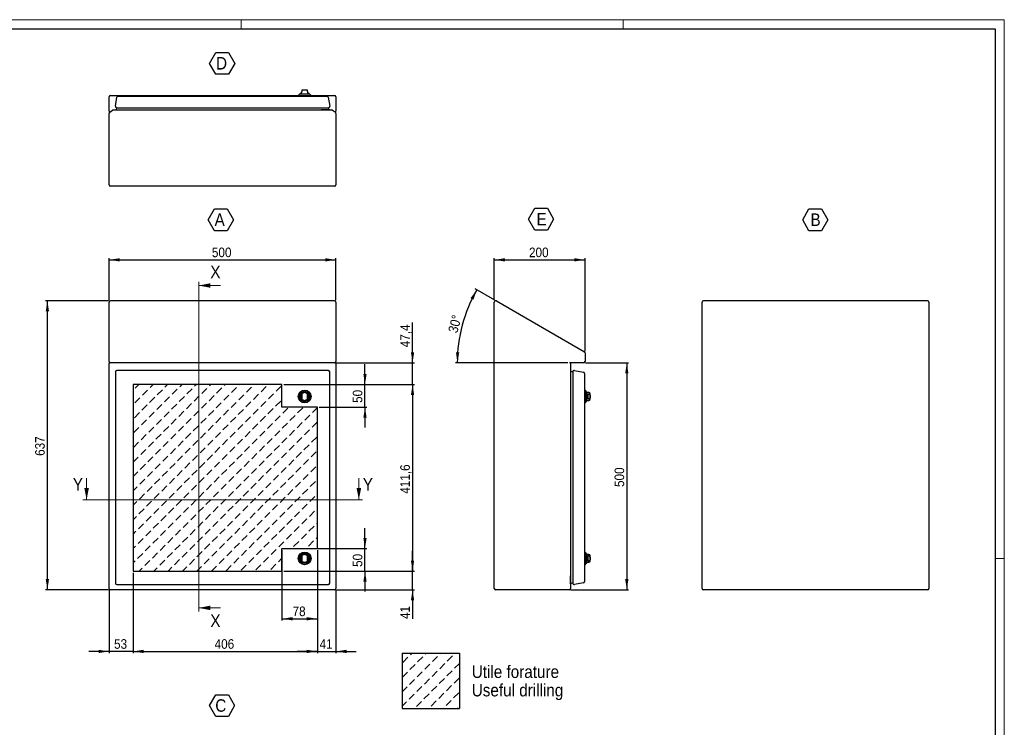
# Model space of a CAD drawing. Header units: millimetres. Extents: x 0 to 3364, y 0 to 2376.
# Tile 4 of 4: x 1194 to 3364, y 816 to 2376. Entities that reach past the tile are written whole.
import ezdxf

# ---------------------------------------------------------------- set-up
doc = ezdxf.new("R2010")
doc.units = ezdxf.units.MM
doc.header["$LTSCALE"] = 4
doc.layers.add('FORMAT', color=7, linetype='Continuous')
doc.layers.add('SLD-0', color=7, linetype='Continuous')
doc.styles.add('SLDTEXTSTYLE3', font='GOTHIC.TTF', dxfattribs={"width": 0.913})
doc.styles.add('SLDTEXTSTYLE4', font='GOTHIC.TTF', dxfattribs={"width": 0.913})
doc.dimstyles.new('SLDDIMSTYLE0', dxfattribs={"dimtxt": 21.166667, "dimasz": 23.283333, "dimexe": 0, "dimexo": 0.0625, "dimgap": 5.291667, "dimtad": 1, "dimrnd": 1e-09, "dimzin": 12, "dimdsep": 46, "dimtxsty": 'SLDTEXTSTYLE3', "dimsah": 1, "dimcen": 0.09, "dimadec": 0, "dimazin": 3, "dimtfac": 1, "dimtmove": 0, "dimatfit": 0, "dimfxl": 1, "dimfrac": 2, "dimtolj": 1, "dimtzin": 12, "dimarcsym": 0})
doc.dimstyles.new('SLDDIMSTYLE1', dxfattribs={"dimtxt": 21.166667, "dimasz": 23.283333, "dimexe": 0, "dimexo": 0.0625, "dimgap": 5.291667, "dimtad": 1, "dimrnd": 1e-09, "dimzin": 12, "dimdsep": 46, "dimtxsty": 'SLDTEXTSTYLE3', "dimsah": 1, "dimcen": 0.09, "dimadec": 0, "dimazin": 3, "dimtfac": 1, "dimtofl": 0, "dimtmove": 0, "dimatfit": 3, "dimfxl": 1, "dimfrac": 2, "dimtolj": 1, "dimtzin": 12, "dimarcsym": 0})
doc.dimstyles.new('SLDDIMSTYLE2', dxfattribs={"dimtxt": 21.166667, "dimasz": 23.283333, "dimexe": 0, "dimexo": 0.0625, "dimgap": 5.291667, "dimtad": 1, "dimdec": 1, "dimrnd": 1e-09, "dimzin": 12, "dimdsep": 46, "dimtxsty": 'SLDTEXTSTYLE3', "dimsah": 1, "dimcen": 0.09, "dimadec": 0, "dimazin": 3, "dimtfac": 1, "dimtdec": 1, "dimtofl": 0, "dimtmove": 0, "dimatfit": 3, "dimfxl": 1, "dimfrac": 2, "dimtolj": 1, "dimtzin": 12, "dimarcsym": 0})
doc.dimstyles.new('SLDDIMSTYLE3', dxfattribs={"dimtxt": 21.166667, "dimasz": 23.283333, "dimexe": 0, "dimexo": 0.0625, "dimgap": 5.291667, "dimtad": 1, "dimdec": 1, "dimrnd": 1e-09, "dimzin": 12, "dimdsep": 46, "dimtxsty": 'SLDTEXTSTYLE3', "dimsah": 1, "dimcen": 0.09, "dimadec": 0, "dimazin": 3, "dimtfac": 1, "dimtdec": 1, "dimtmove": 0, "dimatfit": 0, "dimfxl": 1, "dimfrac": 2, "dimtolj": 1, "dimtzin": 12, "dimarcsym": 0})
doc.dimstyles.new('SLDDIMSTYLE4', dxfattribs={"dimtxt": 21.166667, "dimasz": 23.283333, "dimexe": 0, "dimexo": 0.0625, "dimgap": 5.291667, "dimtad": 1, "dimdec": 0, "dimrnd": 1e-09, "dimzin": 12, "dimdsep": 46, "dimtxsty": 'SLDTEXTSTYLE3', "dimsah": 1, "dimcen": 0.09, "dimadec": 0, "dimazin": 3, "dimtfac": 1, "dimtdec": 0, "dimtofl": 0, "dimtmove": 0, "dimatfit": 3, "dimfxl": 1, "dimfrac": 2, "dimtolj": 1, "dimtzin": 12, "dimarcsym": 0})
doc.dimstyles.new('SLDDIMSTYLE5', dxfattribs={"dimtxt": 21.166667, "dimasz": 23.283333, "dimexe": 0, "dimexo": 0.0625, "dimgap": 5.291667, "dimtad": 1, "dimdec": 4, "dimlfac": 4, "dimzin": 12, "dimdsep": 46, "dimtxsty": 'SLDTEXTSTYLE3', "dimsah": 1, "dimcen": 0.09, "dimazin": 3, "dimtfac": 1, "dimtofl": 0, "dimtmove": 0, "dimatfit": 3, "dimfxl": 1, "dimfrac": 2, "dimtolj": 1, "dimtzin": 12, "dimarcsym": 0})

# ---------------------------------------------------------------- blocks, each defined once
blk = doc.blocks.new('SW_HATCH_0')
at = {"color": 0, "linetype": 'Continuous', "lineweight": 18}
for p, q in [((0, 0), (3.8, 3.8)), ((32.7, 1), (35.6, 3.8)), ((65.4, 1.9), (67.3, 3.8)), ((98.1, 2.9), (99.1, 3.8)), ((-16.8, -16.8), (-5.6, -5.6)), ((-1, -32.7), (10.3, -21.5)), ((15.9, -15.9), (27.1, -4.6)), ((31.7, -31.7), (43, -20.5)), ((48.6, -14.9), (59.8, -3.7)), ((64.5, -30.8), (75.7, -19.6)), ((81.3, -13.9), (92.5, -2.7)), ((97.2, -29.8), (107.8, -19.2)), ((-17.8, -49.6), (-6.6, -38.3)), ((14.9, -48.6), (26.1, -37.4)), ((47.6, -47.6), (58.9, -36.4)), ((80.3, -46.7), (91.6, -35.4)), ((-1.9, -65.4), (9.3, -54.2)), ((30.8, -64.5), (42, -53.2)), ((63.5, -63.5), (74.7, -52.3)), ((96.2, -62.5), (107.4, -51.3)), ((-18, -81.5), (-7.5, -71)), ((13.9, -81.3), (25.2, -70.1)), ((29.8, -97.2), (41, -86)), ((46.7, -80.3), (57.9, -69.1)), ((62.5, -96.2), (73.8, -85)), ((79.4, -79.4), (90.6, -68.1)), ((95.2, -95.2), (106.5, -84)), ((-18, -113.3), (-8.5, -103.8)), ((-2.9, -98.1), (8.3, -86.9)), ((13, -114), (24.2, -102.8)), ((45.7, -113.1), (56.9, -101.8)), ((78.4, -112.1), (89.6, -100.9)), ((40, -118.7), (40.1, -118.7)), ((71.8, -118.7), (72.8, -117.7)), ((103.5, -118.7), (105.5, -116.7))]:
    blk.add_line(p, q, dxfattribs=at)
blk = doc.blocks.new('SW_NOTE_0_6')
at = {"layer": 'FORMAT', "color": 0, "char_height": 27.517, "attachment_point": 1}
for s, insert, style in [('Utile forature', (0, 35.1), 'SLDTEXTSTYLE3'), ('Useful drilling', (0, -5.5), 'SLDTEXTSTYLE4')]:
    blk.add_mtext(s, dxfattribs=dict(at, insert=insert, style=style))
blk = doc.blocks.new('SW_HATCH_1')
at = {"color": 0, "linetype": 'Continuous', "lineweight": 18}
for p, q in [((0, 0), (7.9, 7.9)), ((32.7, 1), (39.6, 7.9)), ((65.4, 1.9), (71.4, 7.9)), ((98.1, 2.9), (103.1, 7.9)), ((130.9, 3.9), (134.9, 7.9)), ((163.6, 4.8), (166.6, 7.9)), ((179.4, -11.1), (190.7, 0.2)), ((196.3, 5.8), (198.4, 7.9)), ((212.2, -10.1), (223.4, 1.1)), ((229, 6.7), (230.1, 7.9)), ((244.9, -9.1), (256.1, 2.1)), ((261.7, 7.7), (261.9, 7.9)), ((277.6, -8.2), (288.8, 3.1)), ((310.3, -7.2), (321.5, 4)), ((-1, -32.7), (10.3, -21.5)), ((15.9, -15.9), (27.1, -4.6)), ((31.7, -31.7), (43, -20.5)), ((48.6, -14.9), (59.8, -3.7)), ((64.5, -30.8), (75.7, -19.6)), ((81.3, -13.9), (92.5, -2.7)), ((97.2, -29.8), (108.4, -18.6)), ((114, -13), (125.2, -1.8)), ((129.9, -28.9), (141.1, -17.6)), ((146.7, -12), (158, -0.8)), ((162.6, -27.9), (173.8, -16.7)), ((195.3, -26.9), (206.5, -15.7)), ((228, -26), (239.3, -14.7)), ((260.7, -25), (272, -13.8)), ((293.5, -24), (304.7, -12.8)), ((14.9, -48.6), (26.1, -37.4)), ((47.6, -47.6), (58.9, -36.4)), ((80.3, -46.7), (91.6, -35.4)), ((113.1, -45.7), (124.3, -34.5)), ((145.8, -44.7), (157, -33.5)), ((178.5, -43.8), (189.7, -32.5)), ((211.2, -42.8), (222.4, -31.6)), ((243.9, -41.8), (255.1, -30.6)), ((276.6, -40.9), (287.8, -29.7)), ((309.3, -39.9), (320.6, -28.7)), ((390.6, -53.9), (401.4, -43.1)), ((-1.9, -65.4), (9.3, -54.2)), ((30.8, -64.5), (42, -53.2)), ((63.5, -63.5), (74.7, -52.3)), ((96.2, -62.5), (107.4, -51.3)), ((128.9, -61.6), (140.2, -50.3)), ((161.6, -60.6), (172.9, -49.4)), ((194.4, -59.6), (205.6, -48.4)), ((210.2, -75.5), (221.5, -64.3)), ((227.1, -58.7), (238.3, -47.5)), ((242.9, -74.6), (254.2, -63.3)), ((259.8, -57.7), (271, -46.5)), ((275.7, -73.6), (286.9, -62.4)), ((292.5, -56.8), (303.7, -45.5)), ((308.4, -72.6), (319.6, -61.4)), ((325.2, -55.8), (336.4, -44.6)), ((341.1, -71.7), (352.3, -60.4)), ((357.9, -54.8), (369.1, -43.6)), ((373.8, -70.7), (385, -59.5)), ((13.9, -81.3), (25.2, -70.1)), ((29.8, -97.2), (41, -86)), ((46.7, -80.3), (57.9, -69.1)), ((62.5, -96.2), (73.8, -85)), ((79.4, -79.4), (90.6, -68.1)), ((95.2, -95.2), (106.5, -84)), ((112.1, -78.4), (123.3, -67.2)), ((128, -94.3), (139.2, -83.1)), ((144.8, -77.4), (156, -66.2)), ((160.7, -93.3), (171.9, -82.1)), ((177.5, -76.5), (188.7, -65.3)), ((193.4, -92.4), (204.6, -81.1)), ((226.1, -91.4), (237.3, -80.2)), ((258.8, -90.4), (270, -79.2)), ((291.5, -89.5), (302.8, -78.2)), ((324.2, -88.5), (335.5, -77.3)), ((357, -87.5), (368.2, -76.3)), ((389.7, -86.6), (400.9, -75.4)), ((-2.9, -98.1), (8.3, -86.9)), ((13, -114), (24.2, -102.8)), ((45.7, -113.1), (56.9, -101.8)), ((78.4, -112.1), (89.6, -100.9)), ((111.1, -111.1), (122.4, -99.9)), ((143.8, -110.2), (155.1, -98.9)), ((176.6, -109.2), (187.8, -98)), ((209.3, -108.2), (220.5, -97)), ((242, -107.3), (253.2, -96)), ((274.7, -106.3), (285.9, -95.1)), ((307.4, -105.3), (318.6, -94.1)), ((340.1, -104.4), (351.3, -93.2)), ((372.8, -103.4), (384.1, -92.2)), ((388.7, -119.3), (399.9, -108.1)), ((-3.9, -130.9), (7.4, -119.6)), ((28.9, -129.9), (40.1, -118.7)), ((61.6, -128.9), (72.8, -117.7)), ((94.3, -128), (105.5, -116.7)), ((127, -127), (138.2, -115.8)), ((159.7, -126), (170.9, -114.8)), ((192.4, -125.1), (203.7, -113.8)), ((208.3, -140.9), (219.5, -129.7)), ((225.1, -124.1), (236.4, -112.9)), ((241, -140), (252.2, -128.8)), ((257.9, -123.1), (269.1, -111.9)), ((273.7, -139), (285, -127.8)), ((290.6, -122.2), (301.8, -111)), ((306.4, -138.1), (317.7, -126.8)), ((323.3, -121.2), (334.5, -110)), ((339.2, -137.1), (350.4, -125.9)), ((356, -120.3), (367.2, -109)), ((371.9, -136.1), (383.1, -124.9)), ((12, -146.7), (23.2, -135.5)), ((27.9, -162.6), (39.1, -151.4)), ((44.7, -145.8), (56, -134.5)), ((60.6, -161.6), (71.8, -150.4)), ((77.4, -144.8), (88.7, -133.6)), ((93.3, -160.7), (104.5, -149.5)), ((110.2, -143.8), (121.4, -132.6)), ((126, -159.7), (137.3, -148.5)), ((142.9, -142.9), (154.1, -131.6)), ((158.7, -158.7), (170, -147.5)), ((175.6, -141.9), (186.8, -130.7)), ((191.5, -157.8), (202.7, -146.6)), ((224.2, -156.8), (235.4, -145.6)), ((256.9, -155.9), (268.1, -144.6)), ((289.6, -154.9), (300.8, -143.7)), ((322.3, -153.9), (333.5, -142.7)), ((355, -153), (366.3, -141.7)), ((387.7, -152), (399, -140.8)), ((-4.6, -163.3), (6.4, -152.3)), ((11.1, -179.4), (22.3, -168.2)), ((43.8, -178.5), (55, -167.3)), ((76.5, -177.5), (87.7, -166.3)), ((109.2, -176.6), (120.4, -165.3)), ((141.9, -175.6), (153.1, -164.4)), ((174.6, -174.6), (185.9, -163.4)), ((207.3, -173.7), (218.6, -162.4)), ((240.1, -172.7), (251.3, -161.5)), ((272.8, -171.7), (284, -160.5)), ((305.5, -170.8), (316.7, -159.5)), ((338.2, -169.8), (349.4, -158.6)), ((370.9, -168.8), (382.1, -157.6)), ((386.8, -184.7), (398, -173.5)), ((-4.6, -195.1), (5.4, -185.1)), ((26.9, -195.3), (38.2, -184.1)), ((59.6, -194.4), (70.9, -183.1)), ((92.4, -193.4), (103.6, -182.2)), ((125.1, -192.4), (136.3, -181.2)), ((157.8, -191.5), (169, -180.2)), ((190.5, -190.5), (201.7, -179.3)), ((206.4, -206.4), (217.6, -195.1)), ((223.2, -189.5), (234.4, -178.3)), ((239.1, -205.4), (250.3, -194.2)), ((255.9, -188.6), (267.2, -177.3)), ((271.8, -204.4), (283, -193.2)), ((288.6, -187.6), (299.9, -176.4)), ((304.5, -203.5), (315.7, -192.3)), ((321.4, -186.6), (332.6, -175.4)), ((337.2, -202.5), (348.5, -191.3)), ((354.1, -185.7), (365.3, -174.5)), ((369.9, -201.6), (381.2, -190.3)), ((10.1, -212.2), (21.3, -200.9)), ((26, -228), (37.2, -216.8)), ((42.8, -211.2), (54, -200)), ((58.7, -227.1), (69.9, -215.8)), ((75.5, -210.2), (86.7, -199)), ((91.4, -226.1), (102.6, -214.9)), ((108.2, -209.3), (119.5, -198)), ((124.1, -225.1), (135.3, -213.9)), ((140.9, -208.3), (152.2, -197.1)), ((156.8, -224.2), (168, -213)), ((173.7, -207.3), (184.9, -196.1)), ((189.5, -223.2), (200.8, -212)), ((222.2, -222.2), (233.5, -211)), ((255, -221.3), (266.2, -210.1)), ((287.7, -220.3), (298.9, -209.1)), ((320.4, -219.4), (331.6, -208.1)), ((353.1, -218.4), (364.3, -207.2)), ((385.8, -217.4), (397, -206.2)), ((-4.6, -226.8), (4.5, -217.8)), ((9.1, -244.9), (20.4, -233.6)), ((41.8, -243.9), (53.1, -232.7)), ((74.6, -242.9), (85.8, -231.7)), ((107.3, -242), (118.5, -230.8)), ((140, -241), (151.2, -229.8)), ((172.7, -240.1), (183.9, -228.8)), ((205.4, -239.1), (216.6, -227.9)), ((238.1, -238.1), (249.4, -226.9)), ((270.8, -237.2), (282.1, -225.9)), ((303.6, -236.2), (314.8, -225)), ((336.3, -235.2), (347.5, -224)), ((369, -234.3), (380.2, -223)), ((-4.6, -258.6), (3.5, -250.5)), ((25, -260.7), (36.2, -249.5)), ((57.7, -259.8), (68.9, -248.6)), ((90.4, -258.8), (101.7, -247.6)), ((123.1, -257.9), (134.4, -246.6)), ((155.9, -256.9), (167.1, -245.7)), ((188.6, -255.9), (199.8, -244.7)), ((221.3, -255), (232.5, -243.7)), ((237.2, -270.8), (248.4, -259.6)), ((254, -254), (265.2, -242.8)), ((269.9, -269.9), (281.1, -258.6)), ((286.7, -253), (297.9, -241.8)), ((302.6, -268.9), (313.8, -257.7)), ((319.4, -252.1), (330.7, -240.8)), ((335.3, -267.9), (346.5, -256.7)), ((352.1, -251.1), (363.4, -239.9)), ((368, -267), (379.2, -255.8)), ((384.9, -250.1), (396.1, -238.9)), ((8.2, -277.6), (19.4, -266.4)), ((40.9, -276.6), (52.1, -265.4)), ((56.8, -292.5), (68, -281.3)), ((73.6, -275.7), (84.8, -264.4)), ((89.5, -291.5), (100.7, -280.3)), ((106.3, -274.7), (117.5, -263.5)), ((122.2, -290.6), (133.4, -279.3)), ((139, -273.7), (150.2, -262.5)), ((154.9, -289.6), (166.1, -278.4)), ((171.7, -272.8), (183, -261.5)), ((187.6, -288.6), (198.8, -277.4)), ((204.4, -271.8), (215.7, -260.6)), ((220.3, -287.7), (231.5, -276.5)), ((253, -286.7), (264.3, -275.5)), ((285.7, -285.7), (297, -274.5)), ((318.5, -284.8), (329.7, -273.6)), ((351.2, -283.8), (362.4, -272.6)), ((383.9, -282.9), (395.1, -271.6)), ((400.7, -266), (401.4, -265.3)), ((-4.6, -290.3), (2.6, -283.2)), ((7.2, -310.3), (18.4, -299.1)), ((24, -293.5), (35.3, -282.2)), ((39.9, -309.3), (51.1, -298.1)), ((72.6, -308.4), (83.9, -297.1)), ((105.3, -307.4), (116.6, -296.2)), ((138.1, -306.4), (149.3, -295.2)), ((170.8, -305.5), (182, -294.3)), ((203.5, -304.5), (214.7, -293.3)), ((236.2, -303.6), (247.4, -292.3)), ((268.9, -302.6), (280.1, -291.4)), ((301.6, -301.6), (312.9, -290.4)), ((334.3, -300.7), (345.6, -289.4)), ((367.1, -299.7), (378.3, -288.5)), ((399.8, -298.7), (401.4, -297.1)), ((-4.6, -322.1), (1.6, -315.9)), ((23.1, -326.2), (34.3, -314.9)), ((55.8, -325.2), (67, -314)), ((88.5, -324.2), (99.7, -313)), ((121.2, -323.3), (132.4, -312.1)), ((153.9, -322.3), (165.2, -311.1)), ((186.6, -321.4), (197.9, -310.1)), ((219.4, -320.4), (230.6, -309.2)), ((235.2, -336.3), (246.5, -325)), ((252.1, -319.4), (263.3, -308.2)), ((267.9, -335.3), (279.2, -324.1)), ((284.8, -318.5), (296, -307.2)), ((300.7, -334.3), (311.9, -323.1)), ((317.5, -317.5), (328.7, -306.3)), ((333.4, -333.4), (344.6, -322.1)), ((350.2, -316.5), (361.4, -305.3)), ((366.1, -332.4), (377.3, -321.2)), ((382.9, -315.6), (394.2, -304.3)), ((6.2, -343), (17.5, -331.8)), ((39, -342), (50.2, -330.8)), ((54.8, -357.9), (66.1, -346.7)), ((71.7, -341.1), (82.9, -329.9)), ((87.5, -357), (98.8, -345.7)), ((104.4, -340.1), (115.6, -328.9)), ((120.3, -356), (131.5, -344.8)), ((137.1, -339.2), (148.3, -327.9)), ((153, -355), (164.2, -343.8)), ((169.8, -338.2), (181, -327)), ((185.7, -354.1), (196.9, -342.8)), ((202.5, -337.2), (213.7, -326)), ((218.4, -353.1), (229.6, -341.9)), ((251.1, -352.1), (262.3, -340.9)), ((283.8, -351.2), (295, -340)), ((316.5, -350.2), (327.8, -339)), ((349.2, -349.2), (360.5, -338)), ((382, -348.3), (393.2, -337.1)), ((398.8, -331.4), (401.4, -328.8)), ((-4.6, -353.8), (0.6, -348.6)), ((5.3, -375.7), (16.5, -364.5)), ((22.1, -358.9), (33.3, -347.7)), ((38, -374.8), (49.2, -363.5)), ((70.7, -373.8), (81.9, -362.6)), ((103.4, -372.8), (114.6, -361.6)), ((136.1, -371.9), (147.4, -360.6)), ((168.8, -370.9), (180.1, -359.7)), ((201.6, -369.9), (212.8, -358.7)), ((234.3, -369), (245.5, -357.8)), ((267, -368), (278.2, -356.8)), ((299.7, -367.1), (310.9, -355.8)), ((-4.6, -385.6), (-0.3, -381.3)), ((21.2, -391.6), (32.4, -380.4)), ((53.9, -390.6), (65.1, -379.4)), ((86.6, -389.7), (97.8, -378.4)), ((119.3, -388.7), (130.5, -377.5)), ((152, -387.7), (163.2, -376.5)), ((184.7, -386.8), (195.9, -375.6)), ((217.4, -385.8), (228.7, -374.6)), ((233.3, -401.7), (244.5, -390.5)), ((250.1, -384.9), (261.4, -373.6)), ((266, -400.7), (277.2, -389.5)), ((282.9, -383.9), (294.1, -372.7)), ((298.7, -399.8), (310, -388.5)), ((315.6, -382.9), (323.4, -375.1)), ((9, -403.7), (15.5, -397.2)), ((40.8, -403.7), (48.3, -396.2)), ((72.5, -403.7), (81, -395.3)), ((104.3, -403.7), (113.7, -394.3)), ((136, -403.7), (146.4, -393.4)), ((167.9, -403.6), (179.1, -392.4)), ((200.6, -402.7), (211.8, -391.4))]:
    blk.add_line(p, q, dxfattribs=at)
blk = doc.blocks.new('_D')
at = {"layer": 'FORMAT'}
for p, q in [((1955, 1571.6), (1955, 1616.4)), ((1776, 1571.6), (1959, 1571.6)), ((1955, 1521.6), (1955, 1571.6)), ((1854, 1521.6), (1959, 1521.6)), ((1955, 1521.6), (1955, 1476.8))]:
    blk.add_line(p, q, dxfattribs=at)
for points in [[(1955, 1571.6), (1958.6, 1594.9), (1951.4, 1594.9)], [(1955, 1521.6), (1951.4, 1498.3), (1958.6, 1498.3)]]:
    blk.add_solid(points, dxfattribs=at)
at = {"layer": 'FORMAT', "insert": (1928, 1530.9), "char_height": 21.17, "attachment_point": 1, "rotation": 90, "style": 'SLDTEXTSTYLE3'}
blk.add_mtext('50', dxfattribs=at)
blk = doc.blocks.new('_D_1')
at = {"layer": 'FORMAT'}
for p, q in [((1955, 1210), (1955, 1254.8)), ((1776, 1210), (1959, 1210)), ((1955, 1160), (1955, 1210)), ((1776, 1160), (1959, 1160)), ((1955, 1160), (1955, 1115.2))]:
    blk.add_line(p, q, dxfattribs=at)
for points in [[(1955, 1210), (1958.6, 1233.3), (1951.4, 1233.3)], [(1955, 1160), (1951.4, 1136.7), (1958.6, 1136.7)]]:
    blk.add_solid(points, dxfattribs=at)
at = {"layer": 'FORMAT', "insert": (1928, 1169.3), "char_height": 21.17, "attachment_point": 1, "rotation": 90, "style": 'SLDTEXTSTYLE3'}
blk.add_mtext('50', dxfattribs=at)
blk = doc.blocks.new('_D_2')
at = {"layer": 'FORMAT'}
for p, q in [((1772, 1206), (1772, 1051)), ((1850, 1206), (1850, 1051)), ((1772, 1055), (1850, 1055))]:
    blk.add_line(p, q, dxfattribs=at)
for points in [[(1772, 1055), (1795.3, 1051.4), (1795.3, 1058.6)], [(1850, 1055), (1826.7, 1058.6), (1826.7, 1051.4)]]:
    blk.add_solid(points, dxfattribs=at)
at = {"layer": 'FORMAT', "insert": (1795.4, 1082), "char_height": 21.17, "attachment_point": 1, "style": 'SLDTEXTSTYLE3'}
blk.add_mtext('78', dxfattribs=at)
blk = doc.blocks.new('_D_3')
at = {"layer": 'FORMAT'}
for p, q in [((1444, 1156), (1444, 979)), ((1391, 1118), (1391, 979)), ((1391, 983), (1346.2, 983)), ((1444, 983), (1391, 983)), ((1444, 983), (1488.8, 983))]:
    blk.add_line(p, q, dxfattribs=at)
for points in [[(1391, 983), (1367.7, 986.6), (1367.7, 979.4)], [(1444, 983), (1467.3, 979.4), (1467.3, 986.6)]]:
    blk.add_solid(points, dxfattribs=at)
at = {"layer": 'FORMAT', "insert": (1401.9, 1010), "char_height": 21.17, "attachment_point": 1, "style": 'SLDTEXTSTYLE3'}
blk.add_mtext('53', dxfattribs=at)
blk = doc.blocks.new('_D_4')
at = {"layer": 'FORMAT'}
for p, q in [((1850, 1206), (1850, 979)), ((1891, 1118), (1891, 979)), ((1850, 983), (1805.2, 983)), ((1850, 983), (1891, 983)), ((1891, 983), (1935.8, 983))]:
    blk.add_line(p, q, dxfattribs=at)
for points in [[(1850, 983), (1826.7, 986.6), (1826.7, 979.4)], [(1891, 983), (1914.3, 979.4), (1914.3, 986.6)]]:
    blk.add_solid(points, dxfattribs=at)
at = {"layer": 'FORMAT', "insert": (1854.9, 1010), "char_height": 21.17, "attachment_point": 1, "style": 'SLDTEXTSTYLE3'}
blk.add_mtext('41', dxfattribs=at)
blk = doc.blocks.new('_D_5')
at = {"layer": 'FORMAT'}
for p, q in [((2059.8, 1160), (2059.8, 1204.8)), ((1776, 1160), (2063.8, 1160)), ((2059.8, 1119), (2059.8, 1160)), ((1892, 1119), (2063.8, 1119)), ((2059.8, 1119), (2059.8, 1054.5))]:
    blk.add_line(p, q, dxfattribs=at)
for points in [[(2059.8, 1160), (2063.4, 1183.3), (2056.2, 1183.3)], [(2059.8, 1119), (2056.2, 1095.7), (2063.4, 1095.7)]]:
    blk.add_solid(points, dxfattribs=at)
at = {"layer": 'FORMAT', "insert": (2032.7, 1054.5), "char_height": 21.17, "attachment_point": 1, "rotation": 90, "style": 'SLDTEXTSTYLE3'}
blk.add_mtext('41', dxfattribs=at)
blk = doc.blocks.new('_D_6')
at = {"layer": 'FORMAT'}
for p, q in [((1850, 1206), (1850, 979)), ((1444, 1156), (1444, 979)), ((1444, 983), (1850, 983))]:
    blk.add_line(p, q, dxfattribs=at)
for points in [[(1444, 983), (1467.3, 979.4), (1467.3, 986.6)], [(1850, 983), (1826.7, 986.6), (1826.7, 979.4)]]:
    blk.add_solid(points, dxfattribs=at)
at = {"layer": 'FORMAT', "insert": (1623.6, 1010), "char_height": 21.17, "attachment_point": 1, "style": 'SLDTEXTSTYLE3'}
blk.add_mtext('406', dxfattribs=at)
blk = doc.blocks.new('_D_7')
at = {"layer": 'FORMAT'}
for p, q in [((1776, 1571.6), (2063.8, 1571.6)), ((2059.8, 1571.6), (2059.8, 1160)), ((1776, 1160), (2063.8, 1160))]:
    blk.add_line(p, q, dxfattribs=at)
for points in [[(2059.8, 1571.6), (2056.2, 1548.3), (2063.4, 1548.3)], [(2059.8, 1160), (2063.4, 1183.3), (2056.2, 1183.3)]]:
    blk.add_solid(points, dxfattribs=at)
at = {"layer": 'FORMAT', "insert": (2032.7, 1330.6), "char_height": 21.17, "attachment_point": 1, "rotation": 90, "style": 'SLDTEXTSTYLE3'}
blk.add_mtext('411,6', dxfattribs=at)
blk = doc.blocks.new('_D_8')
at = {"layer": 'FORMAT'}
for p, q in [((2059.8, 1619), (2059.8, 1708.2)), ((1892, 1619), (2063.8, 1619)), ((2059.8, 1571.6), (2059.8, 1619)), ((1776, 1571.6), (2063.8, 1571.6)), ((2059.8, 1571.6), (2059.8, 1526.8))]:
    blk.add_line(p, q, dxfattribs=at)
for points in [[(2059.8, 1619), (2063.4, 1642.3), (2056.2, 1642.3)], [(2059.8, 1571.6), (2056.2, 1548.3), (2063.4, 1548.3)]]:
    blk.add_solid(points, dxfattribs=at)
at = {"layer": 'FORMAT', "insert": (2032.7, 1653.5), "char_height": 21.17, "attachment_point": 1, "rotation": 90, "style": 'SLDTEXTSTYLE3'}
blk.add_mtext('47,4', dxfattribs=at)
blk = doc.blocks.new('_D_9')
at = {"layer": 'FORMAT'}
for p, q in [((1390, 1756.1), (1251, 1756.1)), ((1255, 1119), (1255, 1756.1)), ((1390, 1119), (1251, 1119))]:
    blk.add_line(p, q, dxfattribs=at)
for points in [[(1255, 1756.1), (1251.4, 1732.8), (1258.6, 1732.8)], [(1255, 1119), (1258.6, 1142.3), (1251.4, 1142.3)]]:
    blk.add_solid(points, dxfattribs=at)
at = {"layer": 'FORMAT', "insert": (1228, 1414.1), "char_height": 21.17, "attachment_point": 1, "rotation": 90, "style": 'SLDTEXTSTYLE3'}
blk.add_mtext('637', dxfattribs=at)
blk = doc.blocks.new('_D_10')
at = {"layer": 'FORMAT'}
for p, q in [((1391, 1757.1), (1391, 1850.3)), ((1391, 1846.3), (1891, 1846.3)), ((1891, 1757.1), (1891, 1850.3))]:
    blk.add_line(p, q, dxfattribs=at)
for points in [[(1391, 1846.3), (1414.3, 1842.7), (1414.3, 1849.8)], [(1891, 1846.3), (1867.7, 1849.8), (1867.7, 1842.7)]]:
    blk.add_solid(points, dxfattribs=at)
at = {"layer": 'FORMAT', "insert": (1617.6, 1873.3), "char_height": 21.17, "attachment_point": 1, "style": 'SLDTEXTSTYLE3'}
blk.add_mtext('500', dxfattribs=at)
blk = doc.blocks.new('SW_NOTE_0_7')
at = {"layer": 'FORMAT', "color": 0}
for p, q in [((-14.2, 21.1), (-0.3, 45.2)), ((-0.3, 45.2), (27.5, 45.2)), ((27.5, 45.2), (41.4, 21.1)), ((-0.3, -3), (-14.2, 21.1)), ((41.4, 21.1), (27.5, -3)), ((27.5, -3), (-0.3, -3))]:
    blk.add_line(p, q, dxfattribs=at)
at = {"layer": 'FORMAT', "color": 0, "insert": (0, 35.1), "char_height": 27.5, "attachment_point": 1, "style": 'SLDTEXTSTYLE3'}
blk.add_mtext('A', dxfattribs=at)
blk = doc.blocks.new('_D_11')
at = {"layer": 'FORMAT'}
for p, q in [((2241, 1757.7), (2198.1, 1782.4)), ((2401.9, 1619), (2154.4, 1619))]:
    blk.add_line(p, q, dxfattribs=at)
blk.add_arc((2481.2, 1619), 322.8, 150, 180, dxfattribs=at)
for points in [[(2201.6, 1780.4), (2187.5, 1761.5), (2193.9, 1758.2)], [(2158.4, 1619), (2162.8, 1642.1), (2155.6, 1642.4)]]:
    blk.add_solid(points, dxfattribs=at)
at = {"layer": 'FORMAT', "insert": (2137.7, 1689), "char_height": 21.17, "attachment_point": 1, "rotation": 75, "style": 'SLDTEXTSTYLE3'}
blk.add_mtext('30°', dxfattribs=at)
blk = doc.blocks.new('_D_12')
at = {"layer": 'FORMAT'}
for p, q in [((2441, 1619), (2536, 1619)), ((2532, 1619), (2532, 1119)), ((2409, 1119), (2536, 1119))]:
    blk.add_line(p, q, dxfattribs=at)
for points in [[(2532, 1619), (2528.4, 1595.7), (2535.6, 1595.7)], [(2532, 1119), (2535.6, 1142.3), (2528.4, 1142.3)]]:
    blk.add_solid(points, dxfattribs=at)
at = {"layer": 'FORMAT', "insert": (2505, 1345.5), "char_height": 21.17, "attachment_point": 1, "rotation": 90, "style": 'SLDTEXTSTYLE3'}
blk.add_mtext('500', dxfattribs=at)
blk = doc.blocks.new('_D_13')
at = {"layer": 'FORMAT'}
for p, q in [((2240, 1757.1), (2240, 1850.3)), ((2240, 1846.3), (2440, 1846.3)), ((2440, 1645.1), (2440, 1850.3))]:
    blk.add_line(p, q, dxfattribs=at)
for points in [[(2240, 1846.3), (2263.3, 1842.7), (2263.3, 1849.8)], [(2440, 1846.3), (2416.7, 1849.8), (2416.7, 1842.7)]]:
    blk.add_solid(points, dxfattribs=at)
at = {"layer": 'FORMAT', "insert": (2316.5, 1873.3), "char_height": 21.17, "attachment_point": 1, "style": 'SLDTEXTSTYLE3'}
blk.add_mtext('200', dxfattribs=at)
blk = doc.blocks.new('SW_NOTE_0_8')
at = {"layer": 'FORMAT', "color": 0}
for p, q in [((-17.9, 21.1), (-4.1, 45.2)), ((-4.1, 45.2), (23.7, 45.2)), ((23.7, 45.2), (37.6, 21.1)), ((-4.1, -3), (-17.9, 21.1)), ((37.6, 21.1), (23.7, -3)), ((23.7, -3), (-4.1, -3))]:
    blk.add_line(p, q, dxfattribs=at)
at = {"layer": 'FORMAT', "color": 0, "insert": (0, 35.1), "char_height": 27.5, "attachment_point": 1, "style": 'SLDTEXTSTYLE3'}
blk.add_mtext('E', dxfattribs=at)
blk = doc.blocks.new('SW_NOTE_0_10')
at = {"layer": 'FORMAT', "color": 0}
for p, q in [((-14.1, 21.1), (-0.2, 45.2)), ((-0.2, 45.2), (27.5, 45.2)), ((27.5, 45.2), (41.4, 21.1)), ((-0.2, -3), (-14.1, 21.1)), ((41.4, 21.1), (27.5, -3)), ((27.5, -3), (-0.2, -3))]:
    blk.add_line(p, q, dxfattribs=at)
at = {"layer": 'FORMAT', "color": 0, "insert": (0, 35.1), "char_height": 27.5, "attachment_point": 1, "style": 'SLDTEXTSTYLE3'}
blk.add_mtext('D', dxfattribs=at)
blk = doc.blocks.new('SW_NOTE_0_11')
at = {"layer": 'FORMAT', "color": 0}
for p, q in [((-12.9, 21.1), (1, 45.2)), ((1, 45.2), (28.8, 45.2)), ((28.8, 45.2), (42.7, 21.1)), ((1, -3), (-12.9, 21.1)), ((42.7, 21.1), (28.8, -3)), ((28.8, -3), (1, -3))]:
    blk.add_line(p, q, dxfattribs=at)
at = {"layer": 'FORMAT', "color": 0, "insert": (0, 35.1), "char_height": 27.5, "attachment_point": 1, "style": 'SLDTEXTSTYLE3'}
blk.add_mtext('C', dxfattribs=at)
blk = doc.blocks.new('SW_NOTE_0_18')
at = {"layer": 'FORMAT', "color": 0}
for p, q in [((-17.3, 21.1), (-3.4, 45.2)), ((-3.4, 45.2), (24.4, 45.2)), ((24.4, 45.2), (38.3, 21.1)), ((-3.4, -3), (-17.3, 21.1)), ((38.3, 21.1), (24.4, -3)), ((24.4, -3), (-3.4, -3))]:
    blk.add_line(p, q, dxfattribs=at)
at = {"layer": 'FORMAT', "color": 0, "insert": (0, 35.1), "char_height": 27.5, "attachment_point": 1, "style": 'SLDTEXTSTYLE3'}
blk.add_mtext('B', dxfattribs=at)

msp = doc.modelspace()

# ---------------------------------------------------------------- linework, layer by layer
at = {"color": 7, "linetype": 'Continuous', "lineweight": 18}
for p, q in [((3364.013916, 2375.674475), (0.013916, 2375.674475)), ((1682.013916, 2355.674475), (1682.013916, 2375.674475)), ((2524.013916, 2355.674475), (2524.013916, 2375.674475)), ((3364.013916, -0.325525), (3364.013916, 2375.674475)), ((1588.441714, 1797.666712), (1588.441714, 1070.950403)), ((1636.441714, 1789.666712), (1588.441714, 1789.666712)), ((1341.426998, 1365.274841), (1341.426998, 1317.274841)), ((1941.480212, 1365.274841), (1941.480212, 1317.274841)), ((1949.480212, 1317.274841), (1333.426998, 1317.274841)), ((3364.013916, 1187.674475), (3344.013916, 1187.674475)), ((1636.441714, 1078.950403), (1588.441714, 1078.950403))]:
    msp.add_line(p, q, dxfattribs=at)
at = {"color": 7, "linetype": 'Continuous', "lineweight": 25}
for p, q in [((20.013916, 2355.674475), (3344.013916, 2355.674475)), ((3344.013916, 2355.674475), (3344.013916, 19.674475)), ((1813.519957, 2214.572232), (1813.519957, 2214.238296)), ((1813.519957, 2214.572232), (1815.519957, 2214.572232)), ((1815.519957, 2214.572232), (1815.519957, 2217.172232)), ((1827.519957, 2220.172232), (1816.519957, 2220.172232)), ((1828.519957, 2217.172232), (1828.519957, 2214.572232)), ((1828.519957, 2214.572232), (1830.519957, 2214.572232)), ((1830.519957, 2214.238296), (1830.519957, 2214.572232)), ((1391.019957, 2174.513188), (1391.019957, 2205.581404)), ((1394.019957, 2208.581404), (1808.019957, 2208.581404)), ((1404.813943, 2185.161586), (1408.293154, 2204.893177)), ((1411.247578, 2207.372232), (1870.792336, 2207.372232)), ((1810.519957, 2211.372232), (1808.019957, 2208.872232)), ((1808.019957, 2208.872232), (1808.019957, 2207.372232)), ((1808.019957, 2208.872232), (1836.019957, 2208.872232)), ((1833.519957, 2211.372232), (1810.519957, 2211.372232)), ((1812.269958, 2212.072232), (1822.019957, 2212.072232)), ((1822.019957, 2212.072232), (1831.769956, 2212.072232)), ((1836.019957, 2208.872232), (1833.519957, 2211.372232)), ((1836.019957, 2207.372232), (1836.019957, 2208.872232)), ((1836.019957, 2208.581404), (1888.019957, 2208.581404)), ((1873.746759, 2204.893177), (1877.225971, 2185.161586)), ((1891.019957, 2205.581404), (1891.019957, 2174.513188)), ((1391.019957, 2174.513188), (1391.019957, 2169.019703)), ((1392.299227, 2171.477159), (1398.814012, 2176.03886)), ((1400.534741, 2176.581404), (1881.505172, 2176.581404)), ((1408.26859, 2181.640641), (1405.992832, 2176.634836)), ((1405.992832, 2176.634836), (1876.047081, 2176.634836)), ((1405.992832, 2176.634836), (1423.755687, 2176.581404)), ((1407.768366, 2181.640641), (1874.271547, 2181.640641)), ((1876.047081, 2176.634836), (1858.284226, 2176.581404)), ((1873.771323, 2181.640641), (1876.047081, 2176.634836)), ((1883.225902, 2176.03886), (1889.740686, 2171.477159)), ((1891.019957, 2169.019703), (1891.019957, 2174.513188)), ((1391.019957, 2011.581404), (1391.019957, 2169.019703)), ((1891.019957, 2169.019703), (1891.019957, 2011.581404)), ((1888.019957, 2008.581404), (1394.019957, 2008.581404)), ((1391.019957, 1641.054499), (1391.019957, 1753.060452)), ((1888.019957, 1756.060452), (1394.019957, 1756.060452)), ((1891.019957, 1753.060452), (1891.019957, 1641.054499)), ((2239.981798, 1121.98655), (2239.981798, 1753.060452)), ((2244.481798, 1755.658528), (2438.481798, 1643.652576)), ((2697.761279, 1121.98655), (2697.761279, 1753.060452)), ((3194.761279, 1756.060452), (2700.761279, 1756.060452)), ((3197.761279, 1753.060452), (3197.761279, 1121.98655)), ((1391.019957, 1621.98655), (1391.019957, 1641.054499)), ((1891.019957, 1641.054499), (1891.019957, 1621.98655)), ((2439.981798, 1641.054499), (2439.981798, 1621.98655)), ((1391.019957, 1621.98655), (1391.019957, 1617.48655)), ((1391.019957, 1121.98655), (1391.019957, 1617.48655)), ((1888.019957, 1618.98655), (1394.019957, 1618.98655)), ((1891.019957, 1617.48655), (1891.019957, 1621.98655)), ((1891.019957, 1617.48655), (1891.019957, 1121.98655)), ((2436.981798, 1618.98655), (2405.913582, 1618.98655)), ((2407.981798, 1617.48655), (2407.981798, 1121.98655)), ((1404.768366, 1599.253141), (1404.768366, 1133.719959)), ((1874.271547, 1602.253141), (1407.768366, 1602.253141)), ((1877.271547, 1366.48655), (1877.271547, 1599.253141)), ((2408.03523, 1601.028674), (2407.981798, 1583.26582)), ((2407.981798, 1590.451865), (2408.003395, 1590.445327)), ((2408.03523, 1601.028674), (2408.03523, 1366.48655)), ((2413.041035, 1598.752917), (2408.03523, 1601.028674)), ((2413.041035, 1599.253141), (2413.041035, 1133.719959)), ((2416.56198, 1602.207564), (2436.293571, 1598.728353)), ((2438.772626, 1595.773929), (2438.772626, 1137.199171)), ((2440.272626, 1558.99155), (2438.772626, 1558.99155)), ((2442.772626, 1556.49155), (2440.272626, 1558.99155)), ((2440.272626, 1558.99155), (2440.272626, 1530.99155)), ((2442.772626, 1533.49155), (2442.772626, 1556.49155)), ((2443.472626, 1554.741549), (2443.472626, 1535.241551)), ((2448.572626, 1553.49155), (2445.63869, 1553.49155)), ((2448.572626, 1550.468776), (2445.972626, 1550.468776)), ((2445.972626, 1550.468776), (2445.972626, 1539.514325)), ((2451.572626, 1544.99155), (2451.572626, 1550.49155)), ((2451.572626, 1539.49155), (2451.572626, 1544.99155)), ((2438.772626, 1530.99155), (2440.272626, 1530.99155)), ((2440.272626, 1530.99155), (2442.772626, 1533.49155)), ((2445.63869, 1536.49155), (2448.572626, 1536.49155)), ((2445.972626, 1539.514325), (2448.572626, 1539.514325)), ((1877.271547, 1133.719959), (1877.271547, 1366.48655)), ((2408.03523, 1366.48655), (2408.03523, 1131.944426)), ((2440.272626, 1201.98155), (2438.772626, 1201.98155)), ((2442.772626, 1199.48155), (2440.272626, 1201.98155)), ((2440.272626, 1201.98155), (2440.272626, 1173.98155)), ((2442.772626, 1176.48155), (2442.772626, 1199.48155)), ((2443.472626, 1197.731549), (2443.472626, 1178.231551)), ((2448.572626, 1196.48155), (2445.63869, 1196.48155)), ((2438.772626, 1173.98155), (2440.272626, 1173.98155)), ((2440.272626, 1173.98155), (2442.772626, 1176.48155)), ((2445.63869, 1179.48155), (2448.572626, 1179.48155)), ((2448.572626, 1193.458776), (2445.972626, 1193.458776)), ((2445.972626, 1193.458776), (2445.972626, 1182.504325)), ((2445.972626, 1182.504325), (2448.572626, 1182.504325)), ((2451.572626, 1182.48155), (2451.572626, 1193.48155)), ((1407.768366, 1130.719959), (1874.271547, 1130.719959)), ((2408.03523, 1131.944426), (2407.981798, 1149.707281)), ((2407.981798, 1142.521235), (2408.003395, 1142.527773)), ((2413.041035, 1134.220184), (2408.03523, 1131.944426)), ((2436.293571, 1134.244748), (2416.56198, 1130.765536)), ((1400.534741, 1118.98655), (1394.019957, 1118.98655)), ((1881.505172, 1118.98655), (1400.534741, 1118.98655)), ((1888.019957, 1118.98655), (1881.505172, 1118.98655)), ((2400.420097, 1118.98655), (2242.981798, 1118.98655)), ((2404.981798, 1118.98655), (2400.420097, 1118.98655)), ((3194.761279, 1118.98655), (2700.761279, 1118.98655))]:
    msp.add_line(p, q, dxfattribs=at)
for centre, radius in [((1822.019957, 1544.99155), 14), ((1822.019957, 1544.99155), 11.5), ((1822.019957, 1544.99155), 10.5), ((1822.019957, 1544.99155), 9.75), ((1822.019957, 1187.98155), 14), ((1822.019957, 1187.98155), 11.5), ((1822.019957, 1187.98155), 10.5), ((1822.019957, 1187.98155), 9.75)]:
    msp.add_circle(centre, radius, dxfattribs=at)
for centre, radius, start, end in [((1811.519957, 2214.238296), 2, 300, 0), ((1816.519957, 2217.172232), 3, 90, 109.499208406), ((1827.519957, 2217.172232), 3, 70.530953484, 90), ((1832.519957, 2214.238296), 2, 180, 240), ((1394.019957, 2205.581404), 3, 90, 180), ((1411.247578, 2204.372232), 3, 90, 170), ((1812.769957, 2210.822232), 1.25, 90, 153.896118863), ((1812.769957, 2212.073232), 0.5, 120, 180.114591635), ((1831.269957, 2210.822232), 1.25, 26.103881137, 90), ((1831.269957, 2212.073232), 0.5, 359.885408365, 60), ((1870.792336, 2204.372232), 3, 10, 90), ((1888.019957, 2205.581404), 3, 0, 90), ((1394.019957, 2169.019703), 3, 125, 180), ((1400.534741, 2173.581404), 3, 90, 125), ((1407.768366, 2184.640641), 3, 170, 270), ((1874.271547, 2184.640641), 3, 270, 10), ((1881.505172, 2173.581404), 3, 55, 90), ((1888.019957, 2169.019703), 3, 0, 55), ((1394.019957, 2011.581404), 3, 180, 270), ((1888.019957, 2011.581404), 3, 270, 0), ((1394.019957, 1753.060452), 3, 90, 180), ((1888.019957, 1753.060452), 3, 0, 90), ((2242.981798, 1753.060452), 3, 60, 180), ((2700.761279, 1753.060452), 3, 90, 180), ((3194.761279, 1753.060452), 3, 0, 90), ((2436.981798, 1641.054499), 3, 0, 60), ((1394.019957, 1621.98655), 3, 180, 270), ((1888.019957, 1621.98655), 3, 270, 0), ((2409.481798, 1617.48655), 1.5, 90, 180), ((2436.981798, 1621.98655), 3, 270, 0), ((1407.768366, 1599.253141), 3, 90, 180), ((1874.271547, 1599.253141), 3, 0, 90), ((2416.041035, 1599.253141), 3, 80, 180), ((2435.772626, 1595.773929), 3, 0, 80), ((1822.019957, 1544.99155), 8.5, 139.880833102, 220.119166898), ((1822.019957, 1544.99155), 8.5, 40.119166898, 139.880833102), ((1822.019957, 1544.99155), 8.5, 319.880833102, 40.119166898), ((2442.222626, 1554.24155), 1.25, 0, 63.896118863), ((2443.473626, 1554.24155), 0.5, 30, 90.114591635), ((2445.63869, 1555.49155), 2, 210, 270), ((2448.572626, 1550.49155), 3, 0, 90), ((1822.019957, 1544.99155), 8.5, 220.119166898, 319.880833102), ((2442.222626, 1535.74155), 1.25, 296.103881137, 0), ((2443.473626, 1535.74155), 0.5, 269.885408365, 330), ((2445.63869, 1534.49155), 2, 90, 150), ((2448.572626, 1539.49155), 3, 270, 0), ((1822.019957, 1187.98155), 8.5, 40.119166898, 139.880833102), ((2442.222626, 1197.23155), 1.25, 0, 63.896118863), ((2443.473626, 1197.23155), 0.5, 30, 90.114591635), ((2445.63869, 1198.48155), 2, 210, 270), ((2448.572626, 1193.48155), 3, 0, 90), ((1822.019957, 1187.98155), 8.5, 139.880833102, 220.119166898), ((1822.019957, 1187.98155), 8.5, 220.119166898, 319.880833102), ((1822.019957, 1187.98155), 8.5, 319.880833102, 40.119166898), ((2442.222626, 1178.73155), 1.25, 296.103881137, 0), ((2443.473626, 1178.73155), 0.5, 269.885408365, 330), ((2445.63869, 1177.48155), 2, 90, 150), ((2448.572626, 1182.48155), 3, 270, 0), ((1407.768366, 1133.719959), 3, 180, 270), ((1874.271547, 1133.719959), 3, 270, 0), ((2416.041035, 1133.719959), 3, 180, 280), ((2435.772626, 1137.199171), 3, 280, 0), ((1394.019957, 1121.98655), 3, 180, 270), ((1888.019957, 1121.98655), 3, 270, 0), ((2242.981798, 1121.98655), 3, 180, 270), ((2404.981798, 1121.98655), 3, 270, 0), ((2700.761279, 1121.98655), 3, 180, 270), ((3194.761279, 1121.98655), 3, 270, 0)]:
    msp.add_arc(centre, radius, start, end, dxfattribs=at)
for points, knots in [([(1815.519957, 2220.000569), (1815.519957, 2220.000599), (1815.519957, 2220.028632), (1815.519957, 2219.947941), (1815.519957, 2219.745446), (1815.519957, 2219.309044), (1815.519957, 2218.749935), (1815.519957, 2218.038279), (1815.519957, 2217.494152), (1815.519957, 2217.20445), (1815.519957, 2217.172232)], [0, 0, 0, 0, 0.0002431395, 0.2262781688, 0.4557772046, 0.6069496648, 0.7590900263, 0.8720923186, 0.9857752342, 1, 1, 1, 1]), ([(1828.519957, 2217.172232), (1828.519957, 2217.339886), (1828.519957, 2217.726072), (1828.519957, 2218.30478), (1828.519957, 2218.945972), (1828.519957, 2219.611957), (1828.519957, 2219.932132), (1828.519957, 2220.027849), (1828.519957, 2220.000657), (1828.519957, 2220.000656)], [0, 0, 0, 0, 0.0738619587, 0.1701390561, 0.2754648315, 0.4455721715, 0.7352603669, 0.999990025, 1, 1, 1, 1]), ([(1815.519957, 1550.468776), (1815.519957, 1550.455809), (1815.519957, 1550.42594), (1815.519957, 1550.155956), (1815.519957, 1549.598412), (1815.519957, 1548.474652), (1815.519957, 1546.84531), (1815.519957, 1545.074285), (1815.519957, 1543.441449), (1815.519957, 1542.077492), (1815.519957, 1540.947286), (1815.519957, 1540.166606), (1815.519957, 1539.66299), (1815.519957, 1539.519423), (1815.519957, 1539.514835), (1815.519957, 1539.514325)], [0, 0, 0, 0, 0.0369246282, 0.0850548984, 0.1377087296, 0.2227477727, 0.3675669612, 0.4999090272, 0.6140811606, 0.7277999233, 0.8034107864, 0.8795057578, 0.9360253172, 0.9928852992, 1, 1, 1, 1]), ([(1828.519957, 1539.514325), (1828.519957, 1539.527291), (1828.519957, 1539.55716), (1828.519957, 1539.827144), (1828.519957, 1540.384688), (1828.519957, 1541.508459), (1828.519957, 1543.137723), (1828.519957, 1544.903968), (1828.519957, 1546.535688), (1828.519957, 1547.90127), (1828.519957, 1549.035768), (1828.519957, 1549.816504), (1828.519957, 1550.320109), (1828.519957, 1550.463678), (1828.519957, 1550.468266), (1828.519957, 1550.468776)], [0, 0, 0, 0, 0.0369264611, 0.0850591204, 0.1377155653, 0.2227588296, 0.3675852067, 0.4999338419, 0.6129938, 0.7277864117, 0.803401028, 0.8794997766, 0.9360221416, 0.9928849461, 1, 1, 1, 1]), ([(2448.572626, 1550.468776), (2448.740283, 1550.455809), (2449.126475, 1550.42594), (2449.705119, 1550.155956), (2450.346648, 1549.598412), (2451.010009, 1548.474652), (2451.347388, 1546.84531), (2451.421192, 1545.074285), (2451.369645, 1543.441449), (2451.140458, 1542.077492), (2450.710254, 1540.947286), (2450.150171, 1540.166606), (2449.438712, 1539.66299), (2448.894545, 1539.519423), (2448.604844, 1539.514835), (2448.572626, 1539.514325)], [0, 0, 0, 0, 0.0369246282, 0.0850548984, 0.1377087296, 0.2227477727, 0.3675669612, 0.4999090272, 0.6140811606, 0.7277999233, 0.8034107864, 0.8795057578, 0.9360253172, 0.9928852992, 1, 1, 1, 1]), ([(1815.519957, 1193.458776), (1815.519957, 1193.445809), (1815.519957, 1193.41594), (1815.519957, 1193.145956), (1815.519957, 1192.588413), (1815.519957, 1191.464641), (1815.519957, 1189.835378), (1815.519957, 1188.069132), (1815.519957, 1186.437413), (1815.519957, 1185.071831), (1815.519957, 1183.937333), (1815.519957, 1183.156596), (1815.519957, 1182.652992), (1815.519957, 1182.509423), (1815.519957, 1182.504835), (1815.519957, 1182.504325)], [0, 0, 0, 0, 0.0369264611, 0.0850591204, 0.1377155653, 0.2227588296, 0.3675852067, 0.4999338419, 0.6129938, 0.7277864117, 0.803401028, 0.8794997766, 0.9360221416, 0.9928849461, 1, 1, 1, 1]), ([(1828.519957, 1182.504325), (1828.519957, 1182.517291), (1828.519957, 1182.54716), (1828.519957, 1182.817144), (1828.519957, 1183.374689), (1828.519957, 1184.498448), (1828.519957, 1186.127791), (1828.519957, 1187.898815), (1828.519957, 1189.531651), (1828.519957, 1190.895609), (1828.519957, 1192.025815), (1828.519957, 1192.806495), (1828.519957, 1193.310111), (1828.519957, 1193.453678), (1828.519957, 1193.458266), (1828.519957, 1193.458776)], [0, 0, 0, 0, 0.0369246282, 0.0850548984, 0.1377087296, 0.2227477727, 0.3675669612, 0.4999090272, 0.6140811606, 0.7277999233, 0.8034107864, 0.8795057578, 0.9360253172, 0.9928852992, 1, 1, 1, 1]), ([(2448.572626, 1193.458776), (2448.740283, 1193.445809), (2449.126475, 1193.41594), (2449.705119, 1193.145956), (2450.346648, 1192.588412), (2451.010009, 1191.464652), (2451.347388, 1189.83531), (2451.421192, 1188.064285), (2451.369645, 1186.431449), (2451.140458, 1185.067492), (2450.710254, 1183.937286), (2450.150171, 1183.156606), (2449.438712, 1182.65299), (2448.894545, 1182.509423), (2448.604844, 1182.504835), (2448.572626, 1182.504325)], [0, 0, 0, 0, 0.03692462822, 0.08505489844, 0.1377087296, 0.22274777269, 0.36756696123, 0.49990902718, 0.61408116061, 0.7277999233, 0.80341078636, 0.8795057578, 0.93602531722, 0.99288529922, 1, 1, 1, 1])]:
    msp.add_open_spline(points, degree=3, knots=knots, dxfattribs=at)
at = {"color": 7, "linetype": 'Continuous', "lineweight": 18}
for points in [[(1588.441714, 1789.666712), (1614.441714, 1784.666712), (1614.441714, 1794.666712)], [(1341.426998, 1317.274841), (1346.426998, 1343.274841), (1336.426998, 1343.274841)], [(1941.480212, 1317.274841), (1946.480212, 1343.274841), (1936.480212, 1343.274841)], [(1588.441714, 1078.950403), (1614.441714, 1073.950403), (1614.441714, 1083.950403)]]:
    msp.add_solid(points, dxfattribs=at)
at = {"layer": 'FORMAT'}
for p, q in [((2037.157881, 979.498904), (2162.941493, 979.498904)), ((2037.157881, 979.498904), (2037.157881, 856.967756)), ((2162.941493, 979.498904), (2162.941493, 856.967756)), ((2037.157881, 856.967756), (2162.941493, 856.967756))]:
    msp.add_line(p, q, dxfattribs=at)
at = {"layer": 'SLD-0'}
for p, q in [((1444.019957, 1571.58655), (1444.019957, 1159.98655)), ((1772.019957, 1571.58655), (1444.019957, 1571.58655)), ((1772.019957, 1521.58655), (1772.019957, 1571.58655)), ((1850.019957, 1521.58655), (1772.019957, 1521.58655)), ((1850.019957, 1209.98655), (1850.019957, 1521.58655)), ((1772.019957, 1159.98655), (1772.019957, 1209.98655)), ((1772.019957, 1209.98655), (1850.019957, 1209.98655)), ((1444.019957, 1159.98655), (1772.019957, 1159.98655))]:
    msp.add_line(p, q, dxfattribs=at)

# ---------------------------------------------------------------- block references
at = {"color": 7, "linetype": 'Continuous', "lineweight": 18}
for name, p in [('SW_HATCH_1', (1448.593996, 1563.695616)), ('SW_HATCH_0', (2055.16822, 975.668221))]:
    msp.add_blockref(name, p, dxfattribs=at)
at = {"layer": 'FORMAT'}
for name, p in [('SW_NOTE_0_10', (1626.708692, 2258.240117)), ('SW_NOTE_0_7', (1623.539691, 1913.412531)), ('SW_NOTE_0_8', (2333.167368, 1914.629569)), ('SW_NOTE_0_18', (2936.941926, 1913.412531)), ('SW_NOTE_0_6', (2190.324053, 916.876142)), ('SW_NOTE_0_11', (1625.054571, 842.418616))]:
    msp.add_blockref(name, p, dxfattribs=at)

# ---------------------------------------------------------------- texts
at = {"color": 7, "linetype": 'Continuous', "char_height": 27.516667, "attachment_point": 1, "style": 'SLDTEXTSTYLE3'}
for s, insert in [('X', (1614.122545, 1833.347035)), ('Y', (1311.050143, 1365.274841)), ('Y', (1950.159313, 1365.274841)), ('X', (1614.122545, 1064.404855))]:
    msp.add_mtext(s, dxfattribs=dict(at, insert=insert))

# ---------------------------------------------------------------- dimensions: what is measured, and where the dimension line sits
at = {"layer": 'FORMAT'}
for base, p1, p2, dimstyle, picture, middle in [((1891.019957, 1846.256604), (1391.019957, 1753.060452), (1891.019957, 1753.060452), 'SLDDIMSTYLE1', '_D_10', (1641.019957, 1846.256604)), ((2439.981798, 1846.256604), (2239.981798, 1753.060452), (2439.981798, 1641.054499), 'SLDDIMSTYLE1', '_D_13', (2339.981798, 1846.256604)), ((1850.019957, 1054.98655), (1772.019957, 1209.98655), (1850.019957, 1209.98655), 'SLDDIMSTYLE1', '_D_2', (1811.019957, 1054.98655)), ((1891.019957, 982.98655), (1850.019957, 1209.98655), (1891.019957, 1121.98655), 'SLDDIMSTYLE0', '_D_4', (1870.519957, 982.98655)), ((1391.019957, 982.98655), (1444.019957, 1159.98655), (1391.019957, 1121.98655), 'SLDDIMSTYLE0', '_D_3', (1417.519957, 982.98655))]:
    dim = msp.add_linear_dim(base=base, p1=p1, p2=p2, dimstyle=dimstyle, dxfattribs=at)
    dim.commit()
    dim.dimension.update_dxf_attribs({"geometry": picture, "text_midpoint": middle, "dimtype": 160})
dim = msp.add_angular_dim_2l(base=(2169.356527, 1702.545992), line1=((2244.481798, 1755.658528), (2438.481798, 1643.652576)), line2=((2436.981798, 1618.98655), (2405.913582, 1618.98655)), dimstyle='SLDDIMSTYLE5', dxfattribs=at)
dim.commit()
dim.dimension.update_dxf_attribs({"geometry": '_D_11', "text_midpoint": (2169.356527, 1702.545992), "dimtype": 162})
for base, p1, p2, angle, dimstyle, picture, middle in [((1255.019957, 1756.060452), (1394.019957, 1118.98655), (1394.019957, 1756.060452), 90, 'SLDDIMSTYLE4', '_D_9', (1255.019957, 1437.523501)), ((2059.773994, 1618.98655), (1772.019957, 1571.58655), (1888.019957, 1618.98655), 90, 'SLDDIMSTYLE3', '_D_8', (2059.773994, 1680.881396)), ((1955.019957, 1571.58655), (1850.019957, 1521.58655), (1772.019957, 1571.58655), 90, 'SLDDIMSTYLE0', '_D', (1955.019957, 1546.58655)), ((2531.999534, 1118.98655), (2436.981798, 1618.98655), (2404.981798, 1118.98655), 90, 'SLDDIMSTYLE1', '_D_12', (2531.999534, 1368.98655)), ((2059.773994, 1159.98655), (1772.019957, 1571.58655), (1772.019957, 1159.98655), 90, 'SLDDIMSTYLE2', '_D_7', (2059.773994, 1365.78655)), ((1955.019957, 1209.98655), (1772.019957, 1159.98655), (1772.019957, 1209.98655), 90, 'SLDDIMSTYLE0', '_D_1', (1955.019957, 1184.98655)), ((1850.019957, 982.98655), (1444.019957, 1159.98655), (1850.019957, 1209.98655), 0, 'SLDDIMSTYLE1', '_D_6', (1647.019957, 982.98655)), ((2059.773994, 1159.98655), (1888.019957, 1118.98655), (1772.019957, 1159.98655), 90, 'SLDDIMSTYLE0', '_D_5', (2059.773994, 1070.12365))]:
    dim = msp.add_linear_dim(base=base, p1=p1, p2=p2, angle=angle, dimstyle=dimstyle, dxfattribs=at)
    dim.commit()
    dim.dimension.update_dxf_attribs({"geometry": picture, "text_midpoint": middle, "dimtype": 160})

doc.saveas('drawing.dxf')
